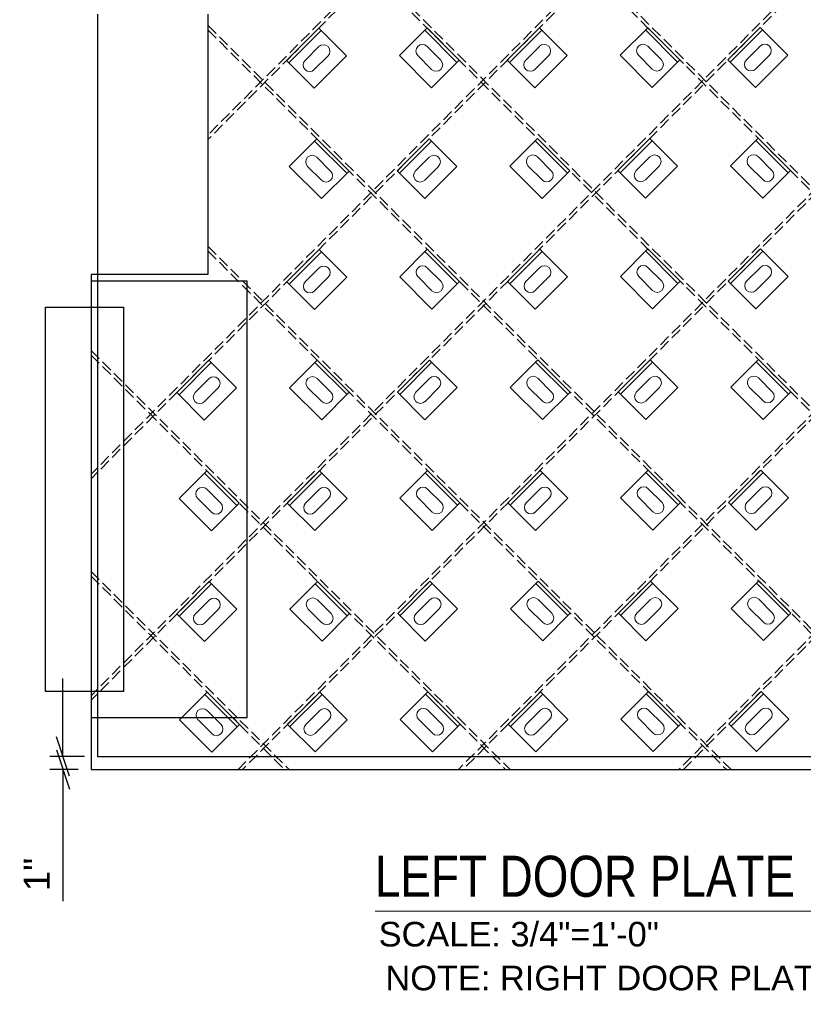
# Model space of a CAD drawing. Header units: inches. Extents: x -169 to 606, y -583 to 99.
# Tile 1 of 18: x -167 to -107, y -264 to -188. Entities that reach past the tile are written whole.
import ezdxf

# ---------------------------------------------------------------- set-up
doc = ezdxf.new("R2010")
doc.units = ezdxf.units.IN
doc.header["$LTSCALE"] = 2
doc.header["$MEASUREMENT"] = 0
doc.linetypes.add('DGN Style 3', pattern=[0.621993, 0.444281, -0.177712])
for name, color, linetype, lineweight in [('G-ANN-TTLB', 7, 'Continuous', 0), ('G-ANNO-DIM', 1, 'Continuous', 0), ('G-ANNO-TEXT', 7, 'Continuous', 30), ('S-BRAC-DIA~', 5, 'Continuous', 30), ('S-FSTN-MISC', 12, 'Continuous', 13), ('S-STIF-LONG', 3, 'Continuous', 30), ('S-STIF-TRAN', 3, 'Continuous', 30)]:
    doc.layers.add(name, color=color, linetype=linetype, lineweight=lineweight)
doc.styles.add("3 4 1'-0", font='arial.ttf', dxfattribs={"height": 2})
doc.styles.get("Standard").update_dxf_attribs({"font": 'txt.shx'})
doc.styles.add('SUBTITLE 4.7625', font='romans.shx', dxfattribs={"width": 0.8, "height": 187.5})
doc.dimstyles.new("3 4 1'-0", dxfattribs={"dimtxt": 2, "dimasz": 3, "dimexe": 1, "dimexo": 1, "dimgap": 1, "dimtad": 1, "dimdec": 4, "dimzin": 15, "dimdsep": 46, "dimlunit": 4, "dimtxsty": "3 4 1'-0", "dimcen": 0.09, "dimadec": 4, "dimazin": 3, "dimtfac": 1, "dimtdec": 4, "dimtofl": 0, "dimtmove": 0, "dimatfit": 3, "dimfxl": 1, "dimfrac": 2, "dimtolj": 1, "dimtzin": 15, "dimarcsym": 0})

# ---------------------------------------------------------------- blocks, each defined once
blk = doc.blocks.new('_Oblique_0.3')
at = {"color": 0, "linetype": 'ByBlock', "lineweight": -2}
for p, q in [((0, 0), (-1, 0)), ((0.5, 0.167), (-0.5, -0.167))]:
    blk.add_line(p, q, dxfattribs=at)
blk = doc.blocks.new('*D1007')
at = {"layer": 'Defpoints', "color": 0, "lineweight": 13, "transparency": 16777216}
for p in [(-160.71, -244.565), (-163.376, -245.565), (-161.21, -245.565)]:
    blk.add_point(p, dxfattribs=at)
at = {"layer": 'G-ANNO-DIM', "color": 0, "lineweight": -2, "transparency": 16777216}
for p, q in [((-163.376, -241.565), (-163.376, -238.565)), ((-161.71, -244.565), (-164.376, -244.565)), ((-162.21, -245.565), (-164.376, -245.565)), ((-163.376, -248.565), (-163.376, -255.676))]:
    blk.add_line(p, q, dxfattribs=at)
at = {"layer": 'G-ANNO-DIM', "color": 0, "lineweight": -2, "transparency": 16777216, "xscale": 3, "yscale": 3, "zscale": 3}
for p, rotation in [((-163.376, -244.565), 270), ((-163.376, -245.565), 90)]:
    blk.add_blockref('_Oblique_0.3', p, dxfattribs=dict(at, rotation=rotation))
at = {"layer": 'G-ANNO-DIM', "color": 0, "transparency": 16777216, "insert": (-165.38, -253.621), "char_height": 2, "attachment_point": 5, "rotation": 90, "style": "3 4 1'-0"}
blk.add_mtext('\\A1;1"', dxfattribs=at)
blk = doc.blocks.new('*U399')
at = {"layer": 'S-FSTN-MISC', "lineweight": 0}
for p, q in [((-0.53, 1.237), (0.53, 0.177)), ((-1.237, 0.53), (-0.177, -0.53))]:
    blk.add_line(p, q, dxfattribs=at)
blk.add_arc((-0.884, 0.884), 0.5, 45, 225, dxfattribs=at)
at = {"layer": 'S-FSTN-MISC', "lineweight": 0, "extrusion": (0, 0, -1)}
blk.add_arc((-0.177, -0.177), 0.5, 135, 315, dxfattribs=at)
blk = doc.blocks.new('*U398')
at = {"layer": 'G-ANNO-DIM', "color": 3}
blk.add_line((-1.75, 1.25), (1.75, 1.25), dxfattribs=at)
at = {"layer": 'G-ANNO-DIM', "color": 3, "flags": 128}
blk.add_lwpolyline([(-1.75, 1.5), (1.75, 1.5), (1.75, -1.5), (-1.75, -1.5), (-1.75, 1.5)], close=True, dxfattribs=at)
at = {"layer": 'S-FSTN-MISC', "lineweight": 0, "rotation": 45}
blk.add_blockref('*U399', (0.5, 0), dxfattribs=at)
blk = doc.blocks.new('*U523')
at = {"layer": 'S-FSTN-MISC', "lineweight": 0}
for p, q in [((-0.53, 1.237), (0.53, 0.177)), ((-1.237, 0.53), (-0.177, -0.53))]:
    blk.add_line(p, q, dxfattribs=at)
blk.add_arc((-0.884, 0.884), 0.5, 45, 225, dxfattribs=at)
at = {"layer": 'S-FSTN-MISC', "lineweight": 0, "extrusion": (0, 0, -1)}
blk.add_arc((-0.177, -0.177), 0.5, 135, 315, dxfattribs=at)
blk = doc.blocks.new('*U522')
at = {"layer": 'G-ANNO-DIM', "color": 3}
blk.add_line((-1.75, 1.25), (1.75, 1.25), dxfattribs=at)
at = {"layer": 'G-ANNO-DIM', "color": 3, "flags": 128}
blk.add_lwpolyline([(-1.75, 1.5), (1.75, 1.5), (1.75, -1.5), (-1.75, -1.5), (-1.75, 1.5)], close=True, dxfattribs=at)
at = {"layer": 'S-FSTN-MISC', "lineweight": 0, "rotation": 45}
blk.add_blockref('*U523', (0.5, 0), dxfattribs=at)
blk = doc.blocks.new('*U525')
at = {"layer": 'S-FSTN-MISC', "lineweight": 0}
for p, q in [((-0.53, 1.237), (0.53, 0.177)), ((-1.237, 0.53), (-0.177, -0.53))]:
    blk.add_line(p, q, dxfattribs=at)
blk.add_arc((-0.884, 0.884), 0.5, 45, 225, dxfattribs=at)
at = {"layer": 'S-FSTN-MISC', "lineweight": 0, "extrusion": (0, 0, -1)}
blk.add_arc((-0.177, -0.177), 0.5, 135, 315, dxfattribs=at)
blk = doc.blocks.new('*U524')
at = {"layer": 'G-ANNO-DIM', "color": 3}
blk.add_line((-1.75, 1.25), (1.75, 1.25), dxfattribs=at)
at = {"layer": 'G-ANNO-DIM', "color": 3, "flags": 128}
blk.add_lwpolyline([(-1.75, 1.5), (1.75, 1.5), (1.75, -1.5), (-1.75, -1.5), (-1.75, 1.5)], close=True, dxfattribs=at)
at = {"layer": 'S-FSTN-MISC', "lineweight": 0, "rotation": 45}
blk.add_blockref('*U525', (0.5, 0), dxfattribs=at)
blk = doc.blocks.new('*U547')
at = {"layer": 'S-FSTN-MISC', "lineweight": 0}
for p, q in [((-0.53, 1.237), (0.53, 0.177)), ((-1.237, 0.53), (-0.177, -0.53))]:
    blk.add_line(p, q, dxfattribs=at)
blk.add_arc((-0.884, 0.884), 0.5, 45, 225, dxfattribs=at)
at = {"layer": 'S-FSTN-MISC', "lineweight": 0, "extrusion": (0, 0, -1)}
blk.add_arc((-0.177, -0.177), 0.5, 135, 315, dxfattribs=at)
blk = doc.blocks.new('*U546')
at = {"layer": 'G-ANNO-DIM', "color": 3}
blk.add_line((-1.75, 1.25), (1.75, 1.25), dxfattribs=at)
at = {"layer": 'G-ANNO-DIM', "color": 3, "flags": 128}
blk.add_lwpolyline([(-1.75, 1.5), (1.75, 1.5), (1.75, -1.5), (-1.75, -1.5), (-1.75, 1.5)], close=True, dxfattribs=at)
at = {"layer": 'S-FSTN-MISC', "lineweight": 0, "rotation": 45}
blk.add_blockref('*U547', (0.5, 0), dxfattribs=at)
blk = doc.blocks.new('*U549')
at = {"layer": 'S-FSTN-MISC', "lineweight": 0}
for p, q in [((-0.53, 1.237), (0.53, 0.177)), ((-1.237, 0.53), (-0.177, -0.53))]:
    blk.add_line(p, q, dxfattribs=at)
blk.add_arc((-0.884, 0.884), 0.5, 45, 225, dxfattribs=at)
at = {"layer": 'S-FSTN-MISC', "lineweight": 0, "extrusion": (0, 0, -1)}
blk.add_arc((-0.177, -0.177), 0.5, 135, 315, dxfattribs=at)
blk = doc.blocks.new('*U548')
at = {"layer": 'G-ANNO-DIM', "color": 3}
blk.add_line((-1.75, 1.25), (1.75, 1.25), dxfattribs=at)
at = {"layer": 'G-ANNO-DIM', "color": 3, "flags": 128}
blk.add_lwpolyline([(-1.75, 1.5), (1.75, 1.5), (1.75, -1.5), (-1.75, -1.5), (-1.75, 1.5)], close=True, dxfattribs=at)
at = {"layer": 'S-FSTN-MISC', "lineweight": 0, "rotation": 45}
blk.add_blockref('*U549', (0.5, 0), dxfattribs=at)
blk = doc.blocks.new('*U551')
at = {"layer": 'S-FSTN-MISC', "lineweight": 0}
for p, q in [((-0.53, 1.237), (0.53, 0.177)), ((-1.237, 0.53), (-0.177, -0.53))]:
    blk.add_line(p, q, dxfattribs=at)
blk.add_arc((-0.884, 0.884), 0.5, 45, 225, dxfattribs=at)
at = {"layer": 'S-FSTN-MISC', "lineweight": 0, "extrusion": (0, 0, -1)}
blk.add_arc((-0.177, -0.177), 0.5, 135, 315, dxfattribs=at)
blk = doc.blocks.new('*U550')
at = {"layer": 'G-ANNO-DIM', "color": 3}
blk.add_line((-1.75, 1.25), (1.75, 1.25), dxfattribs=at)
at = {"layer": 'G-ANNO-DIM', "color": 3, "flags": 128}
blk.add_lwpolyline([(-1.75, 1.5), (1.75, 1.5), (1.75, -1.5), (-1.75, -1.5), (-1.75, 1.5)], close=True, dxfattribs=at)
at = {"layer": 'S-FSTN-MISC', "lineweight": 0, "rotation": 45}
blk.add_blockref('*U551', (0.5, 0), dxfattribs=at)
blk = doc.blocks.new('*U573')
at = {"layer": 'S-FSTN-MISC', "lineweight": 0}
for p, q in [((-0.53, 1.237), (0.53, 0.177)), ((-1.237, 0.53), (-0.177, -0.53))]:
    blk.add_line(p, q, dxfattribs=at)
blk.add_arc((-0.884, 0.884), 0.5, 45, 225, dxfattribs=at)
at = {"layer": 'S-FSTN-MISC', "lineweight": 0, "extrusion": (0, 0, -1)}
blk.add_arc((-0.177, -0.177), 0.5, 135, 315, dxfattribs=at)
blk = doc.blocks.new('*U572')
at = {"layer": 'G-ANNO-DIM', "color": 3}
blk.add_line((-1.75, 1.25), (1.75, 1.25), dxfattribs=at)
at = {"layer": 'G-ANNO-DIM', "color": 3, "flags": 128}
blk.add_lwpolyline([(-1.75, 1.5), (1.75, 1.5), (1.75, -1.5), (-1.75, -1.5), (-1.75, 1.5)], close=True, dxfattribs=at)
at = {"layer": 'S-FSTN-MISC', "lineweight": 0, "rotation": 45}
blk.add_blockref('*U573', (0.5, 0), dxfattribs=at)
blk = doc.blocks.new('*U575')
at = {"layer": 'S-FSTN-MISC', "lineweight": 0}
for p, q in [((-0.53, 1.237), (0.53, 0.177)), ((-1.237, 0.53), (-0.177, -0.53))]:
    blk.add_line(p, q, dxfattribs=at)
blk.add_arc((-0.884, 0.884), 0.5, 45, 225, dxfattribs=at)
at = {"layer": 'S-FSTN-MISC', "lineweight": 0, "extrusion": (0, 0, -1)}
blk.add_arc((-0.177, -0.177), 0.5, 135, 315, dxfattribs=at)
blk = doc.blocks.new('*U574')
at = {"layer": 'G-ANNO-DIM', "color": 3}
blk.add_line((-1.75, 1.25), (1.75, 1.25), dxfattribs=at)
at = {"layer": 'G-ANNO-DIM', "color": 3, "flags": 128}
blk.add_lwpolyline([(-1.75, 1.5), (1.75, 1.5), (1.75, -1.5), (-1.75, -1.5), (-1.75, 1.5)], close=True, dxfattribs=at)
at = {"layer": 'S-FSTN-MISC', "lineweight": 0, "rotation": 45}
blk.add_blockref('*U575', (0.5, 0), dxfattribs=at)
blk = doc.blocks.new('*U597')
at = {"layer": 'S-FSTN-MISC', "lineweight": 0}
for p, q in [((-0.53, 1.237), (0.53, 0.177)), ((-1.237, 0.53), (-0.177, -0.53))]:
    blk.add_line(p, q, dxfattribs=at)
blk.add_arc((-0.884, 0.884), 0.5, 45, 225, dxfattribs=at)
at = {"layer": 'S-FSTN-MISC', "lineweight": 0, "extrusion": (0, 0, -1)}
blk.add_arc((-0.177, -0.177), 0.5, 135, 315, dxfattribs=at)
blk = doc.blocks.new('*U596')
at = {"layer": 'G-ANNO-DIM', "color": 3}
blk.add_line((-1.75, 1.25), (1.75, 1.25), dxfattribs=at)
at = {"layer": 'G-ANNO-DIM', "color": 3, "flags": 128}
blk.add_lwpolyline([(-1.75, 1.5), (1.75, 1.5), (1.75, -1.5), (-1.75, -1.5), (-1.75, 1.5)], close=True, dxfattribs=at)
at = {"layer": 'S-FSTN-MISC', "lineweight": 0, "rotation": 45}
blk.add_blockref('*U597', (0.5, 0), dxfattribs=at)
blk = doc.blocks.new('*U669')
at = {"layer": 'S-FSTN-MISC', "lineweight": 0}
for p, q in [((-0.53, 1.237), (0.53, 0.177)), ((-1.237, 0.53), (-0.177, -0.53))]:
    blk.add_line(p, q, dxfattribs=at)
blk.add_arc((-0.884, 0.884), 0.5, 45, 225, dxfattribs=at)
at = {"layer": 'S-FSTN-MISC', "lineweight": 0, "extrusion": (0, 0, -1)}
blk.add_arc((-0.177, -0.177), 0.5, 135, 315, dxfattribs=at)
blk = doc.blocks.new('*U668')
at = {"layer": 'G-ANNO-DIM', "color": 3}
blk.add_line((-1.75, 1.25), (1.75, 1.25), dxfattribs=at)
at = {"layer": 'G-ANNO-DIM', "color": 3, "flags": 128}
blk.add_lwpolyline([(-1.75, 1.5), (1.75, 1.5), (1.75, -1.5), (-1.75, -1.5), (-1.75, 1.5)], close=True, dxfattribs=at)
at = {"layer": 'S-FSTN-MISC', "lineweight": 0, "rotation": 45}
blk.add_blockref('*U669', (0.5, 0), dxfattribs=at)
blk = doc.blocks.new('*U671')
at = {"layer": 'S-FSTN-MISC', "lineweight": 0}
for p, q in [((-0.53, 1.237), (0.53, 0.177)), ((-1.237, 0.53), (-0.177, -0.53))]:
    blk.add_line(p, q, dxfattribs=at)
blk.add_arc((-0.884, 0.884), 0.5, 45, 225, dxfattribs=at)
at = {"layer": 'S-FSTN-MISC', "lineweight": 0, "extrusion": (0, 0, -1)}
blk.add_arc((-0.177, -0.177), 0.5, 135, 315, dxfattribs=at)
blk = doc.blocks.new('*U670')
at = {"layer": 'G-ANNO-DIM', "color": 3}
blk.add_line((-1.75, 1.25), (1.75, 1.25), dxfattribs=at)
at = {"layer": 'G-ANNO-DIM', "color": 3, "flags": 128}
blk.add_lwpolyline([(-1.75, 1.5), (1.75, 1.5), (1.75, -1.5), (-1.75, -1.5), (-1.75, 1.5)], close=True, dxfattribs=at)
at = {"layer": 'S-FSTN-MISC', "lineweight": 0, "rotation": 45}
blk.add_blockref('*U671', (0.5, 0), dxfattribs=at)
blk = doc.blocks.new('*U673')
at = {"layer": 'S-FSTN-MISC', "lineweight": 0}
for p, q in [((-0.53, 1.237), (0.53, 0.177)), ((-1.237, 0.53), (-0.177, -0.53))]:
    blk.add_line(p, q, dxfattribs=at)
blk.add_arc((-0.884, 0.884), 0.5, 45, 225, dxfattribs=at)
at = {"layer": 'S-FSTN-MISC', "lineweight": 0, "extrusion": (0, 0, -1)}
blk.add_arc((-0.177, -0.177), 0.5, 135, 315, dxfattribs=at)
blk = doc.blocks.new('*U672')
at = {"layer": 'G-ANNO-DIM', "color": 3}
blk.add_line((-1.75, 1.25), (1.75, 1.25), dxfattribs=at)
at = {"layer": 'G-ANNO-DIM', "color": 3, "flags": 128}
blk.add_lwpolyline([(-1.75, 1.5), (1.75, 1.5), (1.75, -1.5), (-1.75, -1.5), (-1.75, 1.5)], close=True, dxfattribs=at)
at = {"layer": 'S-FSTN-MISC', "lineweight": 0, "rotation": 45}
blk.add_blockref('*U673', (0.5, 0), dxfattribs=at)
blk = doc.blocks.new('*U675')
at = {"layer": 'S-FSTN-MISC', "lineweight": 0}
for p, q in [((-0.53, 1.237), (0.53, 0.177)), ((-1.237, 0.53), (-0.177, -0.53))]:
    blk.add_line(p, q, dxfattribs=at)
blk.add_arc((-0.884, 0.884), 0.5, 45, 225, dxfattribs=at)
at = {"layer": 'S-FSTN-MISC', "lineweight": 0, "extrusion": (0, 0, -1)}
blk.add_arc((-0.177, -0.177), 0.5, 135, 315, dxfattribs=at)
blk = doc.blocks.new('*U674')
at = {"layer": 'G-ANNO-DIM', "color": 3}
blk.add_line((-1.75, 1.25), (1.75, 1.25), dxfattribs=at)
at = {"layer": 'G-ANNO-DIM', "color": 3, "flags": 128}
blk.add_lwpolyline([(-1.75, 1.5), (1.75, 1.5), (1.75, -1.5), (-1.75, -1.5), (-1.75, 1.5)], close=True, dxfattribs=at)
at = {"layer": 'S-FSTN-MISC', "lineweight": 0, "rotation": 45}
blk.add_blockref('*U675', (0.5, 0), dxfattribs=at)
blk = doc.blocks.new('*U677')
at = {"layer": 'S-FSTN-MISC', "lineweight": 0}
for p, q in [((-0.53, 1.237), (0.53, 0.177)), ((-1.237, 0.53), (-0.177, -0.53))]:
    blk.add_line(p, q, dxfattribs=at)
blk.add_arc((-0.884, 0.884), 0.5, 45, 225, dxfattribs=at)
at = {"layer": 'S-FSTN-MISC', "lineweight": 0, "extrusion": (0, 0, -1)}
blk.add_arc((-0.177, -0.177), 0.5, 135, 315, dxfattribs=at)
blk = doc.blocks.new('*U676')
at = {"layer": 'G-ANNO-DIM', "color": 3}
blk.add_line((-1.75, 1.25), (1.75, 1.25), dxfattribs=at)
at = {"layer": 'G-ANNO-DIM', "color": 3, "flags": 128}
blk.add_lwpolyline([(-1.75, 1.5), (1.75, 1.5), (1.75, -1.5), (-1.75, -1.5), (-1.75, 1.5)], close=True, dxfattribs=at)
at = {"layer": 'S-FSTN-MISC', "lineweight": 0, "rotation": 45}
blk.add_blockref('*U677', (0.5, 0), dxfattribs=at)
blk = doc.blocks.new('*U679')
at = {"layer": 'S-FSTN-MISC', "lineweight": 0}
for p, q in [((-0.53, 1.237), (0.53, 0.177)), ((-1.237, 0.53), (-0.177, -0.53))]:
    blk.add_line(p, q, dxfattribs=at)
blk.add_arc((-0.884, 0.884), 0.5, 45, 225, dxfattribs=at)
at = {"layer": 'S-FSTN-MISC', "lineweight": 0, "extrusion": (0, 0, -1)}
blk.add_arc((-0.177, -0.177), 0.5, 135, 315, dxfattribs=at)
blk = doc.blocks.new('*U678')
at = {"layer": 'G-ANNO-DIM', "color": 3}
blk.add_line((-1.75, 1.25), (1.75, 1.25), dxfattribs=at)
at = {"layer": 'G-ANNO-DIM', "color": 3, "flags": 128}
blk.add_lwpolyline([(-1.75, 1.5), (1.75, 1.5), (1.75, -1.5), (-1.75, -1.5), (-1.75, 1.5)], close=True, dxfattribs=at)
at = {"layer": 'S-FSTN-MISC', "lineweight": 0, "rotation": 45}
blk.add_blockref('*U679', (0.5, 0), dxfattribs=at)
blk = doc.blocks.new('*U681')
at = {"layer": 'S-FSTN-MISC', "lineweight": 0}
for p, q in [((-0.53, 1.237), (0.53, 0.177)), ((-1.237, 0.53), (-0.177, -0.53))]:
    blk.add_line(p, q, dxfattribs=at)
blk.add_arc((-0.884, 0.884), 0.5, 45, 225, dxfattribs=at)
at = {"layer": 'S-FSTN-MISC', "lineweight": 0, "extrusion": (0, 0, -1)}
blk.add_arc((-0.177, -0.177), 0.5, 135, 315, dxfattribs=at)
blk = doc.blocks.new('*U680')
at = {"layer": 'G-ANNO-DIM', "color": 3}
blk.add_line((-1.75, 1.25), (1.75, 1.25), dxfattribs=at)
at = {"layer": 'G-ANNO-DIM', "color": 3, "flags": 128}
blk.add_lwpolyline([(-1.75, 1.5), (1.75, 1.5), (1.75, -1.5), (-1.75, -1.5), (-1.75, 1.5)], close=True, dxfattribs=at)
at = {"layer": 'S-FSTN-MISC', "lineweight": 0, "rotation": 45}
blk.add_blockref('*U681', (0.5, 0), dxfattribs=at)
blk = doc.blocks.new('*U683')
at = {"layer": 'S-FSTN-MISC', "lineweight": 0}
for p, q in [((-0.53, 1.237), (0.53, 0.177)), ((-1.237, 0.53), (-0.177, -0.53))]:
    blk.add_line(p, q, dxfattribs=at)
blk.add_arc((-0.884, 0.884), 0.5, 45, 225, dxfattribs=at)
at = {"layer": 'S-FSTN-MISC', "lineweight": 0, "extrusion": (0, 0, -1)}
blk.add_arc((-0.177, -0.177), 0.5, 135, 315, dxfattribs=at)
blk = doc.blocks.new('*U682')
at = {"layer": 'G-ANNO-DIM', "color": 3}
blk.add_line((-1.75, 1.25), (1.75, 1.25), dxfattribs=at)
at = {"layer": 'G-ANNO-DIM', "color": 3, "flags": 128}
blk.add_lwpolyline([(-1.75, 1.5), (1.75, 1.5), (1.75, -1.5), (-1.75, -1.5), (-1.75, 1.5)], close=True, dxfattribs=at)
at = {"layer": 'S-FSTN-MISC', "lineweight": 0, "rotation": 45}
blk.add_blockref('*U683', (0.5, 0), dxfattribs=at)
blk = doc.blocks.new('*U685')
at = {"layer": 'S-FSTN-MISC', "lineweight": 0}
for p, q in [((-0.53, 1.237), (0.53, 0.177)), ((-1.237, 0.53), (-0.177, -0.53))]:
    blk.add_line(p, q, dxfattribs=at)
blk.add_arc((-0.884, 0.884), 0.5, 45, 225, dxfattribs=at)
at = {"layer": 'S-FSTN-MISC', "lineweight": 0, "extrusion": (0, 0, -1)}
blk.add_arc((-0.177, -0.177), 0.5, 135, 315, dxfattribs=at)
blk = doc.blocks.new('*U684')
at = {"layer": 'G-ANNO-DIM', "color": 3}
blk.add_line((-1.75, 1.25), (1.75, 1.25), dxfattribs=at)
at = {"layer": 'G-ANNO-DIM', "color": 3, "flags": 128}
blk.add_lwpolyline([(-1.75, 1.5), (1.75, 1.5), (1.75, -1.5), (-1.75, -1.5), (-1.75, 1.5)], close=True, dxfattribs=at)
at = {"layer": 'S-FSTN-MISC', "lineweight": 0, "rotation": 45}
blk.add_blockref('*U685', (0.5, 0), dxfattribs=at)
blk = doc.blocks.new('*U687')
at = {"layer": 'S-FSTN-MISC', "lineweight": 0}
for p, q in [((-0.53, 1.237), (0.53, 0.177)), ((-1.237, 0.53), (-0.177, -0.53))]:
    blk.add_line(p, q, dxfattribs=at)
blk.add_arc((-0.884, 0.884), 0.5, 45, 225, dxfattribs=at)
at = {"layer": 'S-FSTN-MISC', "lineweight": 0, "extrusion": (0, 0, -1)}
blk.add_arc((-0.177, -0.177), 0.5, 135, 315, dxfattribs=at)
blk = doc.blocks.new('*U686')
at = {"layer": 'G-ANNO-DIM', "color": 3}
blk.add_line((-1.75, 1.25), (1.75, 1.25), dxfattribs=at)
at = {"layer": 'G-ANNO-DIM', "color": 3, "flags": 128}
blk.add_lwpolyline([(-1.75, 1.5), (1.75, 1.5), (1.75, -1.5), (-1.75, -1.5), (-1.75, 1.5)], close=True, dxfattribs=at)
at = {"layer": 'S-FSTN-MISC', "lineweight": 0, "rotation": 45}
blk.add_blockref('*U687', (0.5, 0), dxfattribs=at)
blk = doc.blocks.new('*U689')
at = {"layer": 'S-FSTN-MISC', "lineweight": 0}
for p, q in [((-0.53, 1.237), (0.53, 0.177)), ((-1.237, 0.53), (-0.177, -0.53))]:
    blk.add_line(p, q, dxfattribs=at)
blk.add_arc((-0.884, 0.884), 0.5, 45, 225, dxfattribs=at)
at = {"layer": 'S-FSTN-MISC', "lineweight": 0, "extrusion": (0, 0, -1)}
blk.add_arc((-0.177, -0.177), 0.5, 135, 315, dxfattribs=at)
blk = doc.blocks.new('*U688')
at = {"layer": 'G-ANNO-DIM', "color": 3}
blk.add_line((-1.75, 1.25), (1.75, 1.25), dxfattribs=at)
at = {"layer": 'G-ANNO-DIM', "color": 3, "flags": 128}
blk.add_lwpolyline([(-1.75, 1.5), (1.75, 1.5), (1.75, -1.5), (-1.75, -1.5), (-1.75, 1.5)], close=True, dxfattribs=at)
at = {"layer": 'S-FSTN-MISC', "lineweight": 0, "rotation": 45}
blk.add_blockref('*U689', (0.5, 0), dxfattribs=at)
blk = doc.blocks.new('*U941')
at = {"layer": 'S-FSTN-MISC', "lineweight": 0}
for p, q in [((-0.53, 1.237), (0.53, 0.177)), ((-1.237, 0.53), (-0.177, -0.53))]:
    blk.add_line(p, q, dxfattribs=at)
blk.add_arc((-0.884, 0.884), 0.5, 45, 225, dxfattribs=at)
at = {"layer": 'S-FSTN-MISC', "lineweight": 0, "extrusion": (0, 0, -1)}
blk.add_arc((-0.177, -0.177), 0.5, 135, 315, dxfattribs=at)
blk = doc.blocks.new('*U940')
at = {"layer": 'G-ANNO-DIM', "color": 3}
blk.add_line((-1.75, 1.25), (1.75, 1.25), dxfattribs=at)
at = {"layer": 'G-ANNO-DIM', "color": 3, "flags": 128}
blk.add_lwpolyline([(-1.75, 1.5), (1.75, 1.5), (1.75, -1.5), (-1.75, -1.5), (-1.75, 1.5)], close=True, dxfattribs=at)
at = {"layer": 'S-FSTN-MISC', "lineweight": 0, "rotation": 45.00000000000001}
blk.add_blockref('*U941', (0.5, 0), dxfattribs=at)
blk = doc.blocks.new('*U943')
at = {"layer": 'S-FSTN-MISC', "lineweight": 0}
for p, q in [((-0.53, 1.237), (0.53, 0.177)), ((-1.237, 0.53), (-0.177, -0.53))]:
    blk.add_line(p, q, dxfattribs=at)
blk.add_arc((-0.884, 0.884), 0.5, 45, 225, dxfattribs=at)
at = {"layer": 'S-FSTN-MISC', "lineweight": 0, "extrusion": (0, 0, -1)}
blk.add_arc((-0.177, -0.177), 0.5, 135, 315, dxfattribs=at)
blk = doc.blocks.new('*U942')
at = {"layer": 'G-ANNO-DIM', "color": 3}
blk.add_line((-1.75, 1.25), (1.75, 1.25), dxfattribs=at)
at = {"layer": 'G-ANNO-DIM', "color": 3, "flags": 128}
blk.add_lwpolyline([(-1.75, 1.5), (1.75, 1.5), (1.75, -1.5), (-1.75, -1.5), (-1.75, 1.5)], close=True, dxfattribs=at)
at = {"layer": 'S-FSTN-MISC', "lineweight": 0, "rotation": 45.00000000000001}
blk.add_blockref('*U943', (0.5, 0), dxfattribs=at)
blk = doc.blocks.new('*U959')
at = {"layer": 'S-FSTN-MISC', "lineweight": 0}
for p, q in [((-0.53, 1.237), (0.53, 0.177)), ((-1.237, 0.53), (-0.177, -0.53))]:
    blk.add_line(p, q, dxfattribs=at)
blk.add_arc((-0.884, 0.884), 0.5, 45, 225, dxfattribs=at)
at = {"layer": 'S-FSTN-MISC', "lineweight": 0, "extrusion": (0, 0, -1)}
blk.add_arc((-0.177, -0.177), 0.5, 135, 315, dxfattribs=at)
blk = doc.blocks.new('*U958')
at = {"layer": 'G-ANNO-DIM', "color": 3}
blk.add_line((-1.75, 1.25), (1.75, 1.25), dxfattribs=at)
at = {"layer": 'G-ANNO-DIM', "color": 3, "flags": 128}
blk.add_lwpolyline([(-1.75, 1.5), (1.75, 1.5), (1.75, -1.5), (-1.75, -1.5), (-1.75, 1.5)], close=True, dxfattribs=at)
at = {"layer": 'S-FSTN-MISC', "lineweight": 0, "rotation": 45.00000000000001}
blk.add_blockref('*U959', (0.5, 0), dxfattribs=at)
blk = doc.blocks.new('*U961')
at = {"layer": 'S-FSTN-MISC', "lineweight": 0}
for p, q in [((-0.53, 1.237), (0.53, 0.177)), ((-1.237, 0.53), (-0.177, -0.53))]:
    blk.add_line(p, q, dxfattribs=at)
blk.add_arc((-0.884, 0.884), 0.5, 45, 225, dxfattribs=at)
at = {"layer": 'S-FSTN-MISC', "lineweight": 0, "extrusion": (0, 0, -1)}
blk.add_arc((-0.177, -0.177), 0.5, 135, 315, dxfattribs=at)
blk = doc.blocks.new('*U960')
at = {"layer": 'G-ANNO-DIM', "color": 3}
blk.add_line((-1.75, 1.25), (1.75, 1.25), dxfattribs=at)
at = {"layer": 'G-ANNO-DIM', "color": 3, "flags": 128}
blk.add_lwpolyline([(-1.75, 1.5), (1.75, 1.5), (1.75, -1.5), (-1.75, -1.5), (-1.75, 1.5)], close=True, dxfattribs=at)
at = {"layer": 'S-FSTN-MISC', "lineweight": 0, "rotation": 45.00000000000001}
blk.add_blockref('*U961', (0.5, 0), dxfattribs=at)
blk = doc.blocks.new('*U963')
at = {"layer": 'S-FSTN-MISC', "lineweight": 0}
for p, q in [((-0.53, 1.237), (0.53, 0.177)), ((-1.237, 0.53), (-0.177, -0.53))]:
    blk.add_line(p, q, dxfattribs=at)
blk.add_arc((-0.884, 0.884), 0.5, 45, 225, dxfattribs=at)
at = {"layer": 'S-FSTN-MISC', "lineweight": 0, "extrusion": (0, 0, -1)}
blk.add_arc((-0.177, -0.177), 0.5, 135, 315, dxfattribs=at)
blk = doc.blocks.new('*U962')
at = {"layer": 'G-ANNO-DIM', "color": 3}
blk.add_line((-1.75, 1.25), (1.75, 1.25), dxfattribs=at)
at = {"layer": 'G-ANNO-DIM', "color": 3, "flags": 128}
blk.add_lwpolyline([(-1.75, 1.5), (1.75, 1.5), (1.75, -1.5), (-1.75, -1.5), (-1.75, 1.5)], close=True, dxfattribs=at)
at = {"layer": 'S-FSTN-MISC', "lineweight": 0, "rotation": 45.00000000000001}
blk.add_blockref('*U963', (0.5, 0), dxfattribs=at)
blk = doc.blocks.new('*U965')
at = {"layer": 'S-FSTN-MISC', "lineweight": 0}
for p, q in [((-0.53, 1.237), (0.53, 0.177)), ((-1.237, 0.53), (-0.177, -0.53))]:
    blk.add_line(p, q, dxfattribs=at)
blk.add_arc((-0.884, 0.884), 0.5, 45, 225, dxfattribs=at)
at = {"layer": 'S-FSTN-MISC', "lineweight": 0, "extrusion": (0, 0, -1)}
blk.add_arc((-0.177, -0.177), 0.5, 135, 315, dxfattribs=at)
blk = doc.blocks.new('*U964')
at = {"layer": 'G-ANNO-DIM', "color": 3}
blk.add_line((-1.75, 1.25), (1.75, 1.25), dxfattribs=at)
at = {"layer": 'G-ANNO-DIM', "color": 3, "flags": 128}
blk.add_lwpolyline([(-1.75, 1.5), (1.75, 1.5), (1.75, -1.5), (-1.75, -1.5), (-1.75, 1.5)], close=True, dxfattribs=at)
at = {"layer": 'S-FSTN-MISC', "lineweight": 0, "rotation": 45.00000000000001}
blk.add_blockref('*U965', (0.5, 0), dxfattribs=at)
blk = doc.blocks.new('*U981')
at = {"layer": 'S-FSTN-MISC', "lineweight": 0}
for p, q in [((-0.53, 1.237), (0.53, 0.177)), ((-1.237, 0.53), (-0.177, -0.53))]:
    blk.add_line(p, q, dxfattribs=at)
blk.add_arc((-0.884, 0.884), 0.5, 45, 225, dxfattribs=at)
at = {"layer": 'S-FSTN-MISC', "lineweight": 0, "extrusion": (0, 0, -1)}
blk.add_arc((-0.177, -0.177), 0.5, 135, 315, dxfattribs=at)
blk = doc.blocks.new('*U980')
at = {"layer": 'G-ANNO-DIM', "color": 3}
blk.add_line((-1.75, 1.25), (1.75, 1.25), dxfattribs=at)
at = {"layer": 'G-ANNO-DIM', "color": 3, "flags": 128}
blk.add_lwpolyline([(-1.75, 1.5), (1.75, 1.5), (1.75, -1.5), (-1.75, -1.5), (-1.75, 1.5)], close=True, dxfattribs=at)
at = {"layer": 'S-FSTN-MISC', "lineweight": 0, "rotation": 45.00000000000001}
blk.add_blockref('*U981', (0.5, 0), dxfattribs=at)
blk = doc.blocks.new('*U983')
at = {"layer": 'S-FSTN-MISC', "lineweight": 0}
for p, q in [((-0.53, 1.237), (0.53, 0.177)), ((-1.237, 0.53), (-0.177, -0.53))]:
    blk.add_line(p, q, dxfattribs=at)
blk.add_arc((-0.884, 0.884), 0.5, 45, 225, dxfattribs=at)
at = {"layer": 'S-FSTN-MISC', "lineweight": 0, "extrusion": (0, 0, -1)}
blk.add_arc((-0.177, -0.177), 0.5, 135, 315, dxfattribs=at)
blk = doc.blocks.new('*U982')
at = {"layer": 'G-ANNO-DIM', "color": 3}
blk.add_line((-1.75, 1.25), (1.75, 1.25), dxfattribs=at)
at = {"layer": 'G-ANNO-DIM', "color": 3, "flags": 128}
blk.add_lwpolyline([(-1.75, 1.5), (1.75, 1.5), (1.75, -1.5), (-1.75, -1.5), (-1.75, 1.5)], close=True, dxfattribs=at)
at = {"layer": 'S-FSTN-MISC', "lineweight": 0, "rotation": 45.00000000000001}
blk.add_blockref('*U983', (0.5, 0), dxfattribs=at)
blk = doc.blocks.new('*U985')
at = {"layer": 'S-FSTN-MISC', "lineweight": 0}
for p, q in [((-0.53, 1.237), (0.53, 0.177)), ((-1.237, 0.53), (-0.177, -0.53))]:
    blk.add_line(p, q, dxfattribs=at)
blk.add_arc((-0.884, 0.884), 0.5, 45, 225, dxfattribs=at)
at = {"layer": 'S-FSTN-MISC', "lineweight": 0, "extrusion": (0, 0, -1)}
blk.add_arc((-0.177, -0.177), 0.5, 135, 315, dxfattribs=at)
blk = doc.blocks.new('*U984')
at = {"layer": 'G-ANNO-DIM', "color": 3}
blk.add_line((-1.75, 1.25), (1.75, 1.25), dxfattribs=at)
at = {"layer": 'G-ANNO-DIM', "color": 3, "flags": 128}
blk.add_lwpolyline([(-1.75, 1.5), (1.75, 1.5), (1.75, -1.5), (-1.75, -1.5), (-1.75, 1.5)], close=True, dxfattribs=at)
at = {"layer": 'S-FSTN-MISC', "lineweight": 0, "rotation": 45.00000000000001}
blk.add_blockref('*U985', (0.5, 0), dxfattribs=at)
blk = doc.blocks.new('*U987')
at = {"layer": 'S-FSTN-MISC', "lineweight": 0}
for p, q in [((-0.53, 1.237), (0.53, 0.177)), ((-1.237, 0.53), (-0.177, -0.53))]:
    blk.add_line(p, q, dxfattribs=at)
blk.add_arc((-0.884, 0.884), 0.5, 45, 225, dxfattribs=at)
at = {"layer": 'S-FSTN-MISC', "lineweight": 0, "extrusion": (0, 0, -1)}
blk.add_arc((-0.177, -0.177), 0.5, 135, 315, dxfattribs=at)
blk = doc.blocks.new('*U986')
at = {"layer": 'G-ANNO-DIM', "color": 3}
blk.add_line((-1.75, 1.25), (1.75, 1.25), dxfattribs=at)
at = {"layer": 'G-ANNO-DIM', "color": 3, "flags": 128}
blk.add_lwpolyline([(-1.75, 1.5), (1.75, 1.5), (1.75, -1.5), (-1.75, -1.5), (-1.75, 1.5)], close=True, dxfattribs=at)
at = {"layer": 'S-FSTN-MISC', "lineweight": 0, "rotation": 45.00000000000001}
blk.add_blockref('*U987', (0.5, 0), dxfattribs=at)
blk = doc.blocks.new('*U989')
at = {"layer": 'S-FSTN-MISC', "lineweight": 0}
for p, q in [((-0.53, 1.237), (0.53, 0.177)), ((-1.237, 0.53), (-0.177, -0.53))]:
    blk.add_line(p, q, dxfattribs=at)
blk.add_arc((-0.884, 0.884), 0.5, 45, 225, dxfattribs=at)
at = {"layer": 'S-FSTN-MISC', "lineweight": 0, "extrusion": (0, 0, -1)}
blk.add_arc((-0.177, -0.177), 0.5, 135, 315, dxfattribs=at)
blk = doc.blocks.new('*U988')
at = {"layer": 'G-ANNO-DIM', "color": 3}
blk.add_line((-1.75, 1.25), (1.75, 1.25), dxfattribs=at)
at = {"layer": 'G-ANNO-DIM', "color": 3, "flags": 128}
blk.add_lwpolyline([(-1.75, 1.5), (1.75, 1.5), (1.75, -1.5), (-1.75, -1.5), (-1.75, 1.5)], close=True, dxfattribs=at)
at = {"layer": 'S-FSTN-MISC', "lineweight": 0, "rotation": 45.00000000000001}
blk.add_blockref('*U989', (0.5, 0), dxfattribs=at)
blk = doc.blocks.new('*U991')
at = {"layer": 'S-FSTN-MISC', "lineweight": 0}
for p, q in [((-0.53, 1.237), (0.53, 0.177)), ((-1.237, 0.53), (-0.177, -0.53))]:
    blk.add_line(p, q, dxfattribs=at)
blk.add_arc((-0.884, 0.884), 0.5, 45, 225, dxfattribs=at)
at = {"layer": 'S-FSTN-MISC', "lineweight": 0, "extrusion": (0, 0, -1)}
blk.add_arc((-0.177, -0.177), 0.5, 135, 315, dxfattribs=at)
blk = doc.blocks.new('*U990')
at = {"layer": 'G-ANNO-DIM', "color": 3}
blk.add_line((-1.75, 1.25), (1.75, 1.25), dxfattribs=at)
at = {"layer": 'G-ANNO-DIM', "color": 3, "flags": 128}
blk.add_lwpolyline([(-1.75, 1.5), (1.75, 1.5), (1.75, -1.5), (-1.75, -1.5), (-1.75, 1.5)], close=True, dxfattribs=at)
at = {"layer": 'S-FSTN-MISC', "lineweight": 0, "rotation": 45.00000000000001}
blk.add_blockref('*U991', (0.5, 0), dxfattribs=at)
blk = doc.blocks.new('*U993')
at = {"layer": 'S-FSTN-MISC', "lineweight": 0}
for p, q in [((-0.53, 1.237), (0.53, 0.177)), ((-1.237, 0.53), (-0.177, -0.53))]:
    blk.add_line(p, q, dxfattribs=at)
blk.add_arc((-0.884, 0.884), 0.5, 45, 225, dxfattribs=at)
at = {"layer": 'S-FSTN-MISC', "lineweight": 0, "extrusion": (0, 0, -1)}
blk.add_arc((-0.177, -0.177), 0.5, 135, 315, dxfattribs=at)
blk = doc.blocks.new('*U992')
at = {"layer": 'G-ANNO-DIM', "color": 3}
blk.add_line((-1.75, 1.25), (1.75, 1.25), dxfattribs=at)
at = {"layer": 'G-ANNO-DIM', "color": 3, "flags": 128}
blk.add_lwpolyline([(-1.75, 1.5), (1.75, 1.5), (1.75, -1.5), (-1.75, -1.5), (-1.75, 1.5)], close=True, dxfattribs=at)
at = {"layer": 'S-FSTN-MISC', "lineweight": 0, "rotation": 45.00000000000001}
blk.add_blockref('*U993', (0.5, 0), dxfattribs=at)
blk = doc.blocks.new('*U995')
at = {"layer": 'S-FSTN-MISC', "lineweight": 0}
for p, q in [((-0.53, 1.237), (0.53, 0.177)), ((-1.237, 0.53), (-0.177, -0.53))]:
    blk.add_line(p, q, dxfattribs=at)
blk.add_arc((-0.884, 0.884), 0.5, 45, 225, dxfattribs=at)
at = {"layer": 'S-FSTN-MISC', "lineweight": 0, "extrusion": (0, 0, -1)}
blk.add_arc((-0.177, -0.177), 0.5, 135, 315, dxfattribs=at)
blk = doc.blocks.new('*U994')
at = {"layer": 'G-ANNO-DIM', "color": 3}
blk.add_line((-1.75, 1.25), (1.75, 1.25), dxfattribs=at)
at = {"layer": 'G-ANNO-DIM', "color": 3, "flags": 128}
blk.add_lwpolyline([(-1.75, 1.5), (1.75, 1.5), (1.75, -1.5), (-1.75, -1.5), (-1.75, 1.5)], close=True, dxfattribs=at)
at = {"layer": 'S-FSTN-MISC', "lineweight": 0, "rotation": 45.00000000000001}
blk.add_blockref('*U995', (0.5, 0), dxfattribs=at)
blk = doc.blocks.new('*U997')
at = {"layer": 'S-FSTN-MISC', "lineweight": 0}
for p, q in [((-0.53, 1.237), (0.53, 0.177)), ((-1.237, 0.53), (-0.177, -0.53))]:
    blk.add_line(p, q, dxfattribs=at)
blk.add_arc((-0.884, 0.884), 0.5, 45, 225, dxfattribs=at)
at = {"layer": 'S-FSTN-MISC', "lineweight": 0, "extrusion": (0, 0, -1)}
blk.add_arc((-0.177, -0.177), 0.5, 135, 315, dxfattribs=at)
blk = doc.blocks.new('*U996')
at = {"layer": 'G-ANNO-DIM', "color": 3}
blk.add_line((-1.75, 1.25), (1.75, 1.25), dxfattribs=at)
at = {"layer": 'G-ANNO-DIM', "color": 3, "flags": 128}
blk.add_lwpolyline([(-1.75, 1.5), (1.75, 1.5), (1.75, -1.5), (-1.75, -1.5), (-1.75, 1.5)], close=True, dxfattribs=at)
at = {"layer": 'S-FSTN-MISC', "lineweight": 0, "rotation": 45.00000000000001}
blk.add_blockref('*U997', (0.5, 0), dxfattribs=at)
blk = doc.blocks.new('*U999')
at = {"layer": 'S-FSTN-MISC', "lineweight": 0}
for p, q in [((-0.53, 1.237), (0.53, 0.177)), ((-1.237, 0.53), (-0.177, -0.53))]:
    blk.add_line(p, q, dxfattribs=at)
blk.add_arc((-0.884, 0.884), 0.5, 45, 225, dxfattribs=at)
at = {"layer": 'S-FSTN-MISC', "lineweight": 0, "extrusion": (0, 0, -1)}
blk.add_arc((-0.177, -0.177), 0.5, 135, 315, dxfattribs=at)
blk = doc.blocks.new('*U998')
at = {"layer": 'G-ANNO-DIM', "color": 3}
blk.add_line((-1.75, 1.25), (1.75, 1.25), dxfattribs=at)
at = {"layer": 'G-ANNO-DIM', "color": 3, "flags": 128}
blk.add_lwpolyline([(-1.75, 1.5), (1.75, 1.5), (1.75, -1.5), (-1.75, -1.5), (-1.75, 1.5)], close=True, dxfattribs=at)
at = {"layer": 'S-FSTN-MISC', "lineweight": 0, "rotation": 45.00000000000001}
blk.add_blockref('*U999', (0.5, 0), dxfattribs=at)
blk = doc.blocks.new('*U1001')
at = {"layer": 'S-FSTN-MISC', "lineweight": 0}
for p, q in [((-0.53, 1.237), (0.53, 0.177)), ((-1.237, 0.53), (-0.177, -0.53))]:
    blk.add_line(p, q, dxfattribs=at)
blk.add_arc((-0.884, 0.884), 0.5, 45, 225, dxfattribs=at)
at = {"layer": 'S-FSTN-MISC', "lineweight": 0, "extrusion": (0, 0, -1)}
blk.add_arc((-0.177, -0.177), 0.5, 135, 315, dxfattribs=at)
blk = doc.blocks.new('*U1000')
at = {"layer": 'G-ANNO-DIM', "color": 3}
blk.add_line((-1.75, 1.25), (1.75, 1.25), dxfattribs=at)
at = {"layer": 'G-ANNO-DIM', "color": 3, "flags": 128}
blk.add_lwpolyline([(-1.75, 1.5), (1.75, 1.5), (1.75, -1.5), (-1.75, -1.5), (-1.75, 1.5)], close=True, dxfattribs=at)
at = {"layer": 'S-FSTN-MISC', "lineweight": 0, "rotation": 45.00000000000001}
blk.add_blockref('*U1001', (0.5, 0), dxfattribs=at)
blk = doc.blocks.new('*U1003')
at = {"layer": 'S-FSTN-MISC', "lineweight": 0}
for p, q in [((-0.53, 1.237), (0.53, 0.177)), ((-1.237, 0.53), (-0.177, -0.53))]:
    blk.add_line(p, q, dxfattribs=at)
blk.add_arc((-0.884, 0.884), 0.5, 45, 225, dxfattribs=at)
at = {"layer": 'S-FSTN-MISC', "lineweight": 0, "extrusion": (0, 0, -1)}
blk.add_arc((-0.177, -0.177), 0.5, 135, 315, dxfattribs=at)
blk = doc.blocks.new('*U1002')
at = {"layer": 'G-ANNO-DIM', "color": 3}
blk.add_line((-1.75, 1.25), (1.75, 1.25), dxfattribs=at)
at = {"layer": 'G-ANNO-DIM', "color": 3, "flags": 128}
blk.add_lwpolyline([(-1.75, 1.5), (1.75, 1.5), (1.75, -1.5), (-1.75, -1.5), (-1.75, 1.5)], close=True, dxfattribs=at)
at = {"layer": 'S-FSTN-MISC', "lineweight": 0, "rotation": 45.00000000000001}
blk.add_blockref('*U1003', (0.5, 0), dxfattribs=at)
blk = doc.blocks.new('*U1005')
at = {"layer": 'S-FSTN-MISC', "lineweight": 0}
for p, q in [((-0.53, 1.237), (0.53, 0.177)), ((-1.237, 0.53), (-0.177, -0.53))]:
    blk.add_line(p, q, dxfattribs=at)
blk.add_arc((-0.884, 0.884), 0.5, 45, 225, dxfattribs=at)
at = {"layer": 'S-FSTN-MISC', "lineweight": 0, "extrusion": (0, 0, -1)}
blk.add_arc((-0.177, -0.177), 0.5, 135, 315, dxfattribs=at)
blk = doc.blocks.new('*U1004')
at = {"layer": 'G-ANNO-DIM', "color": 3}
blk.add_line((-1.75, 1.25), (1.75, 1.25), dxfattribs=at)
at = {"layer": 'G-ANNO-DIM', "color": 3, "flags": 128}
blk.add_lwpolyline([(-1.75, 1.5), (1.75, 1.5), (1.75, -1.5), (-1.75, -1.5), (-1.75, 1.5)], close=True, dxfattribs=at)
at = {"layer": 'S-FSTN-MISC', "lineweight": 0, "rotation": 45.00000000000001}
blk.add_blockref('*U1005', (0.5, 0), dxfattribs=at)

msp = doc.modelspace()

# ---------------------------------------------------------------- linework, layer by layer
at = {"layer": 'G-ANN-TTLB', "color": 7, "linetype": 'Continuous', "lineweight": 13}
msp.add_line((-139.37808, -256.44714, 36.01993), (-27.19138, -256.44714, 36.01993), dxfattribs=at)
at = {"layer": 'G-ANNO-TEXT'}
for p, q in [((-160.71008, -187.56528, 36.01993), (-160.71008, -207.56528, 36.01993)), ((-152.23758, -187.56528, 36.01993), (-152.23758, -207.56528, 36.01993)), ((-152.23758, -207.56528, 36.01993), (-161.21008, -207.56528, 36.01993)), ((-160.71008, -207.56528, 36.01993), (-160.71008, -244.56528, 36.01993)), ((-149.21008, -208.06528, 36.01993), (-161.21008, -208.06528, 36.01993)), ((-164.71008, -210.07278, 36.01993), (-158.71008, -210.07278, 36.01993)), ((-160.71008, -244.56528, 36.01993), (-17.46008, -244.56528, 36.01993))]:
    msp.add_line(p, q, dxfattribs=at)
at = {"layer": 'G-ANNO-TEXT', "elevation": 36.01993, "flags": 128}
for points in [[(-161.21008, -207.56528), (-161.21008, -241.57278), (-149.21008, -241.57278), (-149.21008, -208.06528)], [(-158.71008, -210.07278), (-158.71008, -239.57278), (-164.71008, -239.57278), (-164.71008, -210.07278)]]:
    msp.add_lwpolyline(points, dxfattribs=at)
at = {"layer": 'S-BRAC-DIA~'}
for p, q in [((-161.21008, -207.56528, 36.01993), (-161.21008, -245.56528, 36.01993)), ((-161.21008, -245.56528, 36.01993), (-15.96008, -245.56528, 36.01993))]:
    msp.add_line(p, q, dxfattribs=at)
at = {"layer": 'S-STIF-LONG', "color": 1, "linetype": 'DGN Style 3'}
for p, q in [((-161.21008, -145.50075, 36.01993), (-61.14556, -245.56528, 36.01993)), ((-161.21008, -145.85431, 36.01993), (-61.49911, -245.56528, 36.01993)), ((-161.21008, -162.47132, 36.01993), (-78.11612, -245.56528, 36.01993)), ((-161.21008, -162.82487, 36.01993), (-78.46968, -245.56528, 36.01993)), ((-152.23758, -188.41438, 36.01993), (-95.08669, -245.56528, 36.01993)), ((-152.23758, -188.76793, 36.01993), (-95.44024, -245.56528, 36.01993)), ((-152.23758, -205.38494, 36.01993), (-112.05725, -245.56528, 36.01993)), ((-152.23758, -205.73849, 36.01993), (-112.4108, -245.56528, 36.01993)), ((-161.21008, -213.383, 36.01993), (-129.02781, -245.56528, 36.01993)), ((-161.21008, -213.73656, 36.01993), (-129.38136, -245.56528, 36.01993)), ((-161.21008, -230.35357, 36.01993), (-145.99837, -245.56528, 36.01993)), ((-161.21008, -230.70712, 36.01993), (-146.35193, -245.56528, 36.01993))]:
    msp.add_line(p, q, dxfattribs=at)
at = {"layer": 'S-STIF-TRAN', "color": 30, "linetype": 'DGN Style 3'}
for p, q in [((-24.77593, -69.07278, 36.01993), (-152.23758, -197.20177, 36.01993)), ((-25.12857, -69.07278, 36.01993), (-152.23758, -196.84729, 36.01993)), ((-15.96008, -76.87134, 36.01993), (-161.21008, -222.88181, 36.01993)), ((-15.96008, -77.22582, 36.01993), (-161.21008, -223.23629, 36.01993)), ((-15.96008, -93.88639, 36.01993), (-161.21008, -239.89686, 36.01993)), ((-15.96008, -94.24087, 36.01993), (-161.21008, -240.25134, 36.01993)), ((-15.96008, -110.90143, 36.01993), (-149.92255, -245.56528, 36.01993)), ((-15.96008, -111.25591, 36.01993), (-149.56992, -245.56528, 36.01993)), ((-15.96008, -127.91648, 36.01993), (-132.99613, -245.56528, 36.01993)), ((-15.96008, -127.91648, 36.01993), (-132.99613, -245.56528, 36.01993)), ((-15.96008, -128.27096, 36.01993), (-132.64349, -245.56528, 36.01993)), ((-15.96008, -128.27096, 36.01993), (-132.64349, -245.56528, 36.01993)), ((-15.96008, -144.93153, 36.01993), (-116.0697, -245.56528, 36.01993)), ((-15.96008, -145.28601, 36.01993), (-115.71707, -245.56528, 36.01993))]:
    msp.add_line(p, q, dxfattribs=at)

# ---------------------------------------------------------------- block references
at = {"layer": 'S-FSTN-MISC', "lineweight": 0}
for name, p, rotation in [('*U398', (-143.89396, -190.94132, 36.01993), 45), ('*U958', (-135.23186, -190.9244, 36.01993), 315), ('*U522', (-126.94552, -190.91919, 36.01993), 45), ('*U940', (-118.28343, -190.90227, 36.01993), 315), ('*U546', (-109.99709, -190.89707, 36.01993), 45), ('*U988', (-143.69499, -199.43184, 36.01993), 315), ('*U524', (-135.40865, -199.42663, 36.01993), 45), ('*U960', (-126.74655, -199.40971, 36.01993), 315), ('*U548', (-118.46021, -199.4045, 36.01993), 45), ('*U942', (-109.79812, -199.38759, 36.01993), 315), ('*U680', (-143.87178, -207.93406, 36.01993), 45), ('*U986', (-135.20968, -207.91715, 36.01993), 315), ('*U550', (-126.92334, -207.91194, 36.01993), 45), ('*U962', (-118.26124, -207.89502, 36.01993), 315), ('*U572', (-109.9749, -207.88981, 36.01993), 45), ('*U682', (-152.3349, -216.4415, 36.01993), 45), ('*U996', (-143.67281, -216.42458, 36.01993), 315), ('*U686', (-135.38647, -216.41937, 36.01993), 45), ('*U984', (-126.72437, -216.40246, 36.01993), 315), ('*U574', (-118.43803, -216.39725, 36.01993), 45), ('*U964', (-109.77593, -216.38033, 36.01993), 315), ('*U1002', (-152.13593, -224.93202, 36.01993), 315), ('*U684', (-143.84959, -224.92681, 36.01993), 45), ('*U994', (-135.1875, -224.90989, 36.01993), 315), ('*U678', (-126.90116, -224.90469, 36.01993), 45), ('*U982', (-118.23906, -224.88777, 36.01993), 315), ('*U596', (-109.95272, -224.88256, 36.01993), 45), ('*U688', (-152.31272, -233.43425, 36.01993), 45), ('*U1000', (-143.65062, -233.41733, 36.01993), 315), ('*U676', (-135.36428, -233.41212, 36.01993), 45), ('*U992', (-126.70219, -233.3952, 36.01993), 315), ('*U672', (-118.41585, -233.39, 36.01993), 45), ('*U980', (-109.75375, -233.37308, 36.01993), 315), ('*U1004', (-152.11375, -241.92477, 36.01993), 315), ('*U674', (-143.82741, -241.91956, 36.01993), 45), ('*U998', (-135.16531, -241.90264, 36.01993), 315), ('*U670', (-126.87897, -241.89743, 36.01993), 45), ('*U990', (-118.21687, -241.88051, 36.01993), 315), ('*U668', (-109.93054, -241.87531, 36.01993), 45)]:
    msp.add_blockref(name, p, dxfattribs=dict(at, rotation=rotation))

# ---------------------------------------------------------------- texts
at = {"layer": 'G-ANN-TTLB', "color": 7, "linetype": 'Continuous', "lineweight": 13, "insert": (-139.41337, -255.38155, 36.01993), "char_height": 3.1496063, "attachment_point": 7, "line_spacing_factor": 0.72, "style": 'SUBTITLE 4.7625'}
msp.add_mtext('\\fArial|b0|i0|c00|p39;LEFT DOOR PLATE ELEVATION "INSIDE VIEW"', dxfattribs=at)
at = {"layer": 'G-ANN-TTLB', "color": 7, "linetype": 'Continuous', "lineweight": 0, "char_height": 1.8897638, "attachment_point": 8, "line_spacing_factor": 0.72}
for s, insert in [('\\fArial|b0|i0|c00|p39;SCALE: 3/4"=1\'-0"', (-128.35949, -259.17921, 36.01993)), ('\\fArial|b0|i0|c00|p39;NOTE: RIGHT DOOR PLATE ELEVATION IS SIMILAR (DOOR NOTCH IS GREATER)', (-87.56528, -263.08848, 36.01993))]:
    msp.add_mtext(s, dxfattribs=dict(at, insert=insert))

# ---------------------------------------------------------------- dimensions: what is measured, and where the dimension line sits
at = {"layer": 'G-ANNO-DIM'}
dim = msp.add_linear_dim(base=(-163.37574, -245.56528, 36.01993), p1=(-160.71008, -244.56528, 36.01993), p2=(-161.21008, -245.56528, 36.01993), angle=270, dimstyle="3 4 1'-0", override={"dimblk": '_Oblique_0.3'}, dxfattribs=at)
dim.commit()
dim.dimension.update_dxf_attribs({"geometry": '*D1007', "text_midpoint": (-163.37574, -253.62053, 36.01993), "dimtype": 160})

doc.saveas('drawing.dxf')
